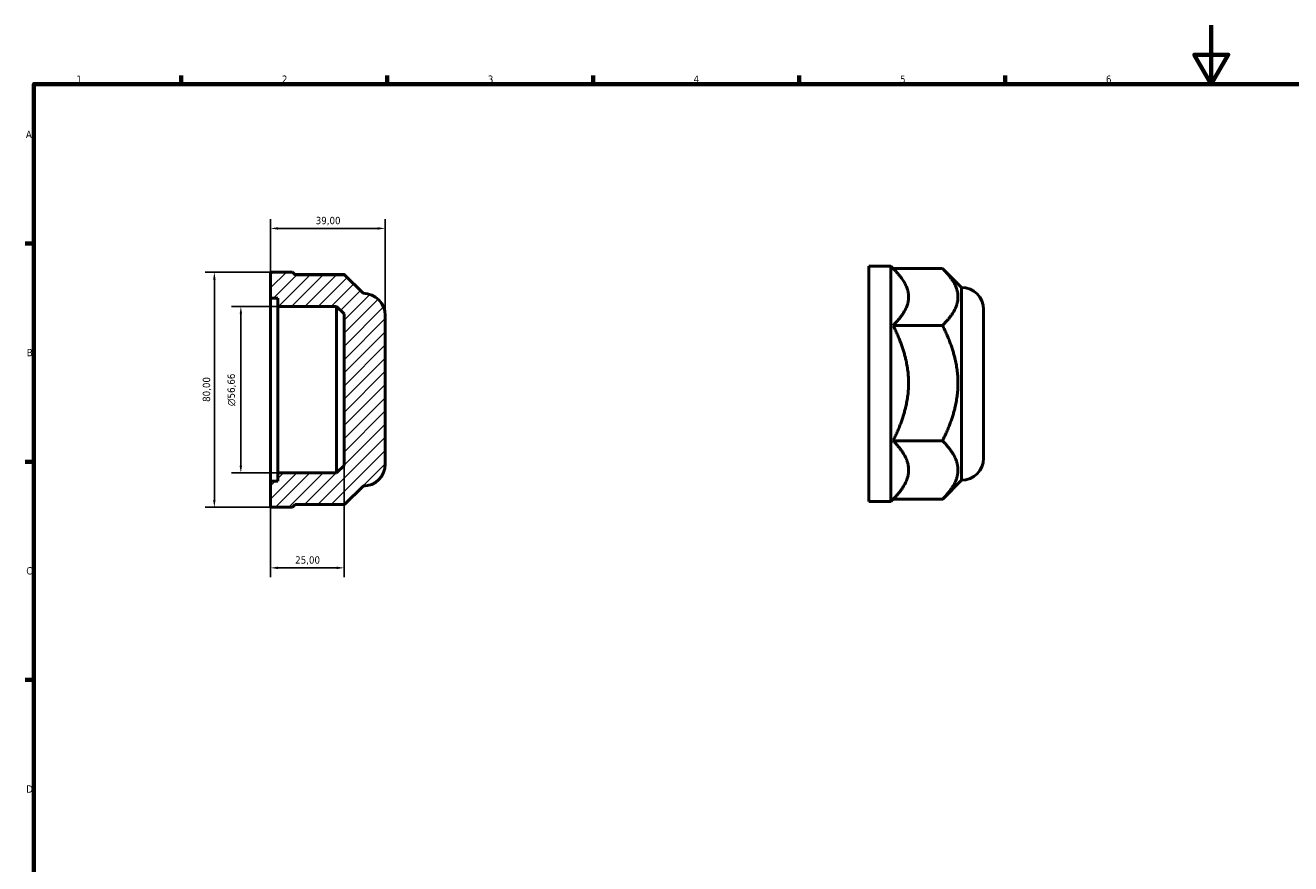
# Model space of a CAD drawing. Header units: millimetres. Extents: x 0 to 895, y 0 to 594.
# Tile 2 of 3: x 17 to 448, y 309 to 594. Entities that reach past the tile are written whole.
import ezdxf

# ---------------------------------------------------------------- set-up
doc = ezdxf.new("R2010")
doc.units = ezdxf.units.MM
for name, color, linetype, lineweight in [('Border (ISO)', 7, 'Continuous', 70), ('Dimension (ISO)', 7, 'Continuous', 25), ('Hatch (ISO)', 7, 'Continuous', 18), ('Visible (ISO)', 7, 'Continuous', 50)]:
    doc.layers.add(name, color=color, linetype=linetype, lineweight=lineweight)
doc.styles.add('Note Text (ISO)', font='tahoma.ttf')
doc.dimstyles.new('Default (ISO)', dxfattribs={"dimtxt": 2.5, "dimasz": 2.5, "dimexe": 3.175, "dimexo": 0, "dimgap": 0.762, "dimtad": 1, "dimrnd": 1e-08, "dimzin": 0, "dimtxsty": 'Note Text (ISO)', "dimcen": 0.09, "dimdle": 10, "dimclrd": 256, "dimclre": 256, "dimclrt": 256, "dimazin": 0, "dimtfac": 1.40208, "dimtmove": 0, "dimatfit": 3, "dimfxl": 1, "dimtolj": 1, "dimtzin": 0, "dimlwd": -1, "dimlwe": -1, "dimarcsym": 0})

# ---------------------------------------------------------------- blocks, each defined once
blk = doc.blocks.new('Borders Default Border')
at = {"layer": 'Border (ISO)'}
for p, q in [((70.08, 574), (70.08, 576.9)), ((140.17, 574), (140.17, 576.9)), ((210.25, 574), (210.25, 576.9)), ((280.33, 574), (280.33, 576.9)), ((350.42, 574), (350.42, 576.9)), ((20, 519.75), (17.1, 519.75)), ((20, 445.5), (17.1, 445.5)), ((20, 371.25), (17.1, 371.25))]:
    blk.add_line(p, q, dxfattribs=at)
at = {"layer": 'Border (ISO)', "flags": 128}
for points in [[(420.5, 594), (420.5, 574), (414.73, 584), (426.27, 584), (420.5, 574)], [(20, 20), (20, 574), (821, 574), (821, 20), (20, 20)]]:
    blk.add_lwpolyline(points, dxfattribs=at)
at = {"layer": 'Border (ISO)', "color": 232, "true_color": 0xca0064, "char_height": 2.5, "attachment_point": 7, "style": 'Note Text (ISO)'}
for s, insert in [('1', (34.48, 574.4)), ('2', (104.37, 574.4)), ('3', (174.43, 574.35)), ('4', (244.42, 574.4)), ('5', (314.64, 574.35)), ('6', (384.66, 574.35)), ('A', (17.29, 555.62)), ('B', (17.59, 481.38)), ('C', (17.43, 407.08)), ('D', (17.43, 332.88))]:
    blk.add_mtext(s, dxfattribs=dict(at, insert=insert))
blk = doc.blocks.new('*D7')
at = {"layer": 'Defpoints', "color": 0, "transparency": 16777216}
for p in [(100.5, 524.88), (100.5, 501.16), (139.5, 495.3)]:
    blk.add_point(p, dxfattribs=at)
at = {"layer": 'Dimension (ISO)', "transparency": 16777216}
for p, q in [((100.5, 501.16), (100.5, 528.06)), ((139.5, 495.3), (139.5, 528.06)), ((137, 524.88), (103, 524.88))]:
    blk.add_line(p, q, dxfattribs=at)
for points in [[(103, 525.3), (103, 524.47), (100.5, 524.88)], [(137, 525.3), (137, 524.47), (139.5, 524.88)]]:
    blk.add_solid(points, dxfattribs=at)
at = {"layer": 'Dimension (ISO)', "color": 232, "true_color": 0xca0064, "transparency": 16777216, "insert": (115.88, 528.82), "char_height": 2.5, "attachment_point": 1, "style": 'Note Text (ISO)'}
blk.add_mtext('\\A1;39,00', dxfattribs=at)
blk = doc.blocks.new('*D8')
at = {"layer": 'Defpoints', "color": 0, "transparency": 16777216}
for p in [(125.5, 444.17), (100.5, 438.84), (125.5, 409.38)]:
    blk.add_point(p, dxfattribs=at)
at = {"layer": 'Dimension (ISO)', "transparency": 16777216}
for p, q in [((125.5, 444.17), (125.5, 406.21)), ((100.5, 438.84), (100.5, 406.21)), ((103, 409.38), (123, 409.38))]:
    blk.add_line(p, q, dxfattribs=at)
for points in [[(103, 409.8), (103, 408.96), (100.5, 409.38)], [(123, 409.8), (123, 408.96), (125.5, 409.38)]]:
    blk.add_solid(points, dxfattribs=at)
at = {"layer": 'Dimension (ISO)', "color": 232, "true_color": 0xca0064, "transparency": 16777216, "insert": (108.89, 413.32), "char_height": 2.5, "attachment_point": 1, "style": 'Note Text (ISO)'}
blk.add_mtext('\\A1;25,00', dxfattribs=at)
blk = doc.blocks.new('*D9')
at = {"layer": 'Defpoints', "color": 0, "transparency": 16777216}
for p in [(103, 498.33), (90.41, 441.67), (103, 441.67)]:
    blk.add_point(p, dxfattribs=at)
at = {"layer": 'Dimension (ISO)', "transparency": 16777216}
for p, q in [((103, 498.33), (87.24, 498.33)), ((90.41, 495.83), (90.41, 444.17)), ((103, 441.67), (87.24, 441.67))]:
    blk.add_line(p, q, dxfattribs=at)
for points in [[(90, 495.83), (90.83, 495.83), (90.41, 498.33)], [(90, 444.17), (90.83, 444.17), (90.41, 441.67)]]:
    blk.add_solid(points, dxfattribs=at)
at = {"layer": 'Dimension (ISO)', "color": 232, "true_color": 0xca0064, "transparency": 16777216, "insert": (85.89, 464.43), "char_height": 2.5, "attachment_point": 1, "rotation": 90, "style": 'Note Text (ISO)'}
blk.add_mtext('\\A1;\\fAIGDT|b0|i0;\\H2.5000;\\ln\\fTahoma|b0|i0;\\H2.5000;56,66', dxfattribs=at)
blk = doc.blocks.new('*D11')
at = {"layer": 'Defpoints', "color": 0, "transparency": 16777216}
for p in [(81.4, 510), (100.5, 510), (100.5, 430)]:
    blk.add_point(p, dxfattribs=at)
at = {"layer": 'Dimension (ISO)', "transparency": 16777216}
for p, q in [((100.5, 510), (78.23, 510)), ((81.4, 432.5), (81.4, 507.5)), ((100.5, 430), (78.23, 430))]:
    blk.add_line(p, q, dxfattribs=at)
for points in [[(80.98, 507.5), (81.82, 507.5), (81.4, 510)], [(80.98, 432.5), (81.82, 432.5), (81.4, 430)]]:
    blk.add_solid(points, dxfattribs=at)
at = {"layer": 'Dimension (ISO)', "color": 232, "true_color": 0xca0064, "transparency": 16777216, "insert": (77.46, 465.86), "char_height": 2.5, "attachment_point": 1, "rotation": 90, "style": 'Note Text (ISO)'}
blk.add_mtext('\\A1;80,00', dxfattribs=at)

msp = doc.modelspace()

# ---------------------------------------------------------------- hatches: boundary and pattern name
at = {"layer": 'Hatch (ISO)'}
h = msp.add_hatch(dxfattribs=at)
h.set_pattern_fill('ANSI31', color=256, scale=25.4, style=0)
h.set_pattern_definition([(45, (0, 0), (-2.245064, 2.245064), [])])
edge = h.paths.add_edge_path()
edge.add_line((125.5, 495.828), (125.5, 444.172))
edge.add_line((125.5, 444.172), (123, 441.672))
edge.add_line((123, 441.672), (103, 441.672))
edge.add_line((103, 441.672), (103, 438.8392))
edge.add_line((103, 438.8392), (100.5, 438.8392))
edge.add_line((100.5, 438.8392), (100.5, 430))
edge.add_line((100.5, 430), (108, 430))
edge.add_line((108, 430), (108.9171, 430.9171))
edge.add_line((108.9171, 430.9171), (125.7171, 430.9171))
edge.add_line((125.7171, 430.9171), (132, 437.2))
edge.add_ellipse((132, 444.7), major_axis=(0, -7.5), ratio=1, start_angle=0, end_angle=90)
edge.add_line((139.5, 444.7), (139.5, 495.3))
edge.add_ellipse((132, 495.3), major_axis=(7.5, 0), ratio=1, start_angle=0, end_angle=90)
edge.add_line((132, 502.8), (125.7171, 509.0829))
edge.add_line((125.7171, 509.0829), (108.9171, 509.0829))
edge.add_line((108.9171, 509.0829), (108, 510))
edge.add_line((108, 510), (100.5, 510))
edge.add_line((100.5, 510), (100.5, 501.1608))
edge.add_line((100.5, 501.1608), (103, 501.1608))
edge.add_line((103, 501.1608), (103, 498.328))
edge.add_line((103, 498.328), (123, 498.328))
edge.add_line((123, 498.328), (125.5, 495.828))

# ---------------------------------------------------------------- linework, layer by layer
at = {"layer": 'Visible (ISO)'}
for p, q in [((108, 510), (100.5, 510)), ((100.5, 510), (100.5, 501.1608)), ((108.9171, 509.0829), (108, 510)), ((108.7414, 509.2586), (125.5402, 509.2586)), ((125.7171, 509.0829), (108.9171, 509.0829)), ((132, 502.8), (125.7171, 509.0829)), ((304.0312, 431.9823), (304.0312, 511.9823)), ((304.0312, 511.9823), (311.5312, 511.9823)), ((311.5312, 431.9823), (311.5312, 511.9823)), ((312.4483, 511.0652), (311.5312, 511.9823)), ((312.2726, 511.2409), (329.0714, 511.2409)), ((335.5312, 504.7823), (329.2483, 511.0652)), ((335.5312, 439.1823), (335.5312, 504.7823)), ((100.5, 501.1608), (103, 501.1608)), ((100.5, 438.8392), (100.5, 501.1608)), ((103, 501.1608), (103, 498.328)), ((103, 498.328), (123, 498.328)), ((103, 441.672), (103, 498.328)), ((123, 498.328), (125.5, 495.828)), ((123, 441.672), (123, 498.328)), ((125.5, 495.828), (125.5, 444.172)), ((139.5, 444.7), (139.5, 495.3)), ((343.0312, 446.6823), (343.0312, 497.2823)), ((312.2714, 491.8801), (329.0714, 491.8801)), ((312.2714, 452.6215), (329.0714, 452.6215)), ((125.5, 444.172), (123, 441.672)), ((123, 441.672), (103, 441.672)), ((103, 441.672), (103, 438.8392)), ((335.5312, 439.1823), (329.2483, 432.8994)), ((103, 438.8392), (100.5, 438.8392)), ((100.5, 438.8392), (100.5, 430)), ((125.7171, 430.9171), (132, 437.2)), ((108, 430), (108.9171, 430.9171)), ((108.9171, 430.9171), (125.7171, 430.9171)), ((304.0312, 431.9823), (311.5312, 431.9823)), ((312.2726, 432.7237), (311.5312, 431.9823)), ((312.2714, 432.7237), (329.0714, 432.7237)), ((100.5, 430), (108, 430))]:
    msp.add_line(p, q, dxfattribs=at)
for centre, start, end in [((335.5312, 497.2823), 0, 90), ((132, 495.3), 0, 90), ((132, 444.7), 270, 0), ((335.5312, 446.6823), 270, 0)]:
    msp.add_arc(centre, 7.5, start, end, dxfattribs=at)
for points, weights in [([(125.7171, 509.0829), (125.6295, 509.1705), (125.5402, 509.2586)], [1.34504832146, 1.34343690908, 1.34179966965]), ([(317.5312, 501.5605), (317.5312, 505.9823), (312.4483, 511.0652)], [1, 1.0398693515, 1.0061224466]), ([(334.3312, 501.5605), (334.3312, 506.0532), (329.0714, 511.2409)], [1.44558823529, 1.44558823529, 1.34179966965]), ([(312.2714, 491.8801), (317.5312, 497.0678), (317.5312, 501.5605)], [1.00497636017, 1.04053426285, 1]), ([(329.0714, 491.8801), (334.3312, 497.0678), (334.3312, 501.5605)], [1.34179966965, 1.44558823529, 1.44558823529]), ([(317.5312, 472.2508), (317.5312, 481.3608), (312.2714, 491.8801)], [1, 1.04053426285, 1.00497636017]), ([(334.3312, 472.2508), (334.3312, 481.3608), (329.0714, 491.8801)], [1.44558823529, 1.44558823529, 1.34179966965]), ([(312.2714, 452.6215), (317.5312, 463.1408), (317.5312, 472.2508)], [1.00497636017, 1.04053426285, 1]), ([(329.0714, 452.6215), (334.3312, 463.1408), (334.3312, 472.2508)], [1.34179966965, 1.44558823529, 1.44558823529]), ([(317.5312, 442.6726), (317.5312, 447.2899), (312.2714, 452.6215)], [1, 1.04053426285, 1.00497636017]), ([(334.3312, 442.6726), (334.3312, 447.2899), (329.0714, 452.6215)], [1.44558823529, 1.44558823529, 1.34179966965]), ([(312.2714, 432.7237), (317.5312, 438.0553), (317.5312, 442.6726)], [1.00497636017, 1.04053426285, 1]), ([(329.0714, 432.7237), (334.3312, 438.0553), (334.3312, 442.6726)], [1.34179966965, 1.44558823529, 1.44558823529]), ([(329.2483, 432.8994), (329.1607, 432.8118), (329.0714, 432.7237)], [1.34504832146, 1.34343690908, 1.34179966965])]:
    msp.add_rational_spline(points, weights, degree=2, dxfattribs=at)

# ---------------------------------------------------------------- block references
msp.add_blockref('Borders Default Border', (0, 0))

# ---------------------------------------------------------------- dimensions: what is measured, and where the dimension line sits
at = {"layer": 'Dimension (ISO)'}
for base, p1, p2, angle, picture, middle in [((100.5, 524.8835), (139.5, 495.3), (100.5, 501.1608), 180, '*D7', (120, 524.8835)), ((81.4002, 510), (100.5, 430), (100.5, 510), 90, '*D11', (81.4002, 470)), ((125.5, 409.3815), (100.5, 438.8392), (125.5, 444.172), 180, '*D8', (113, 409.3815))]:
    dim = msp.add_linear_dim(base=base, p1=p1, p2=p2, angle=angle, dimstyle='Default (ISO)', override={"dimdec": 2, "dimtp": 0, "dimtm": 0, "dimtdec": 2, "dimtofl": 0, "dimatfit": 1}, dxfattribs=at)
    dim.commit()
    dim.dimension.update_dxf_attribs({"geometry": picture, "text_midpoint": middle, "dimtype": 160})
dim = msp.add_linear_dim(base=(90.415, 441.672), p1=(103, 498.328), p2=(103, 441.672), angle=90, text='\\fAIGDT|b0|i0;\\H2.5000;\\ln\\fTahoma|b0|i0;\\H2.5000;<>', dimstyle='Default (ISO)', override={"dimdec": 2, "dimtp": 0, "dimtm": 0, "dimtdec": 2, "dimtofl": 0, "dimatfit": 1}, dxfattribs=at)
dim.commit()
dim.dimension.update_dxf_attribs({"geometry": '*D9', "text_midpoint": (90.415, 470), "dimtype": 160})

doc.saveas('drawing.dxf')
